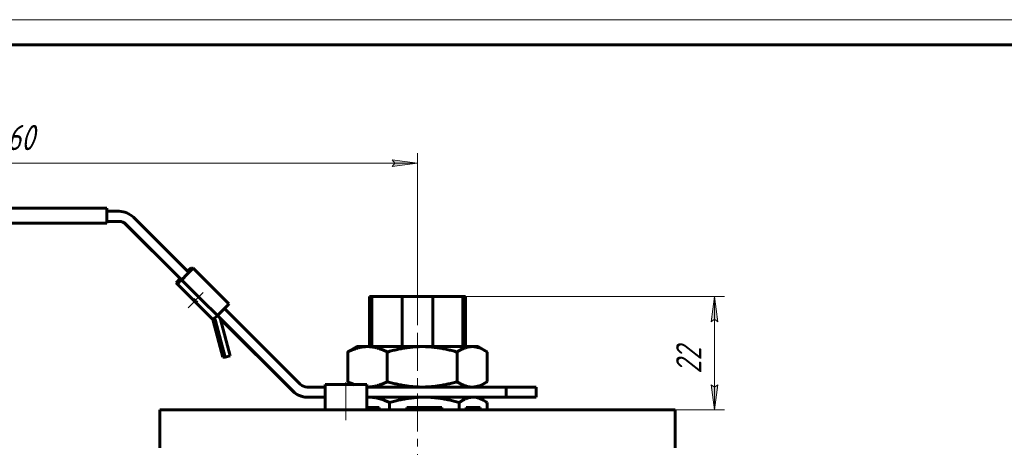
# Model space of a CAD drawing. Header units: millimetres. Extents: x 0 to 601, y 0 to 420.
# Tile 4 of 5: x 122 to 317, y 335 to 420. Entities that reach past the tile are written whole.
import ezdxf

# ---------------------------------------------------------------- set-up
doc = ezdxf.new("R2010")
doc.units = ezdxf.units.MM
for name, pattern in [('K5LT_AXLED', [12, 7.5, -1.5, 1.5, -1.5]), ('K5LT_BASIC', [0]), ('K5LT_THIN', [0])]:
    doc.linetypes.add(name, pattern=pattern)
doc.layers.add('Системный слой', color=7, linetype='Continuous')
doc.layers.add('Системный слой (1)', color=7, linetype='Continuous', true_color=0x6c6c6c)
doc.styles.add('KDIMTEXTSTYLE', font='txt', dxfattribs={"width": 0.96, "oblique": 15, "height": 5})
doc.styles.add('KTEXTSTYLE', font='txt', dxfattribs={"width": 0.96, "height": 5})
doc.dimstyles.new('KDIMSTYLE (1.00)', dxfattribs={"dimtxt": 5, "dimasz": 1, "dimexe": 2, "dimexo": 0, "dimgap": 1, "dimtad": 1, "dimtxsty": 'KDIMTEXTSTYLE', "dimsah": 1, "dimcen": 0, "dimdle": 1, "dimadec": 0, "dimazin": 0, "dimtfac": 0.667, "dimtmove": 0, "dimatfit": 3, "dimfxl": 1, "dimtvp": 1, "dimtolj": 1, "dimtzin": 0, "dimarcsym": 0})

# ---------------------------------------------------------------- blocks, each defined once
blk = doc.blocks.new('U0')
at = {"layer": 'Системный слой (1)', "color": 143, "linetype": 'K5LT_BASIC', "lineweight": 60, "true_color": 0x33acca}
for p, q in [((154.01, 368.77), (143.28, 379.5)), ((176.29, 346.49), (161.93, 360.85))]:
    blk.add_line(p, q, dxfattribs=at)
blk = doc.blocks.new('U1')
at = {"layer": 'Системный слой (1)', "color": 143, "linetype": 'K5LT_BASIC', "lineweight": 60, "true_color": 0x33acca}
for p, q in [((182.68, 345.32), (179.18, 345.32)), ((218.52, 345.32), (190.99, 345.32))]:
    blk.add_line(p, q, dxfattribs=at)
blk = doc.blocks.new('U2')
at = {"layer": 'Системный слой (1)', "color": 143, "linetype": 'K5LT_BASIC', "lineweight": 60, "true_color": 0x33acca}
for p, q in [((155.71, 369.96), (144.75, 380.92)), ((177.77, 347.91), (162.8, 362.88))]:
    blk.add_line(p, q, dxfattribs=at)
blk = doc.blocks.new('U3')
at = {"layer": 'Системный слой (1)', "color": 143, "linetype": 'K5LT_BASIC', "lineweight": 60, "true_color": 0x33acca}
for p, q in [((182.68, 347.32), (179.18, 347.32)), ((218.52, 347.32), (190.99, 347.32))]:
    blk.add_line(p, q, dxfattribs=at)
blk = doc.blocks.new('U4')
at = {"layer": 'Системный слой (1)', "color": 143, "linetype": 'K5LT_BASIC', "lineweight": 60, "true_color": 0x33acca}
for p, q in [((44.82, 379.73), (93.07, 379.73)), ((98.07, 379.73), (139.52, 379.73))]:
    blk.add_line(p, q, dxfattribs=at)
blk = doc.blocks.new('U5')
at = {"layer": 'Системный слой (1)', "color": 143, "linetype": 'K5LT_BASIC', "lineweight": 60, "true_color": 0x33acca}
for p, q in [((93.07, 382.73), (44.82, 382.73)), ((139.52, 382.73), (98.07, 382.73))]:
    blk.add_line(p, q, dxfattribs=at)
blk = doc.blocks.new('U6')
at = {"layer": 'Системный слой (1)', "color": 143, "linetype": 'K5LT_BASIC', "lineweight": 60, "true_color": 0x33acca}
for p, q in [((156.64, 364.76), (156.75, 364.66)), ((156.74, 364.66), (156.64, 364.76)), ((156.64, 364.76), (156.64, 364.76)), ((156.99, 364.41), (156.74, 364.66)), ((156.75, 364.66), (157, 364.41)), ((157.24, 364.16), (156.99, 364.41)), ((157, 364.41), (157.25, 364.16)), ((157.35, 364.06), (157.24, 364.16)), ((157.25, 364.16), (157.35, 364.06))]:
    blk.add_line(p, q, dxfattribs=at)
blk = doc.blocks.new('U7')
at = {"layer": 'Системный слой (1)', "color": 143, "linetype": 'K5LT_BASIC', "lineweight": 60, "true_color": 0x33acca}
for p, q in [((154.01, 368.77), (153.3, 368.03)), ((153.3, 368.03), (153.23, 367.95)), ((153.23, 367.95), (153.23, 367.95))]:
    blk.add_line(p, q, dxfattribs=at)
blk = doc.blocks.new('U8')
at = {"layer": 'Системный слой (1)', "color": 143, "linetype": 'K5LT_BASIC', "lineweight": 60, "true_color": 0x33acca}
for p, q in [((155.69, 370.43), (155.46, 370.21)), ((156.13, 370.85), (155.69, 370.43))]:
    blk.add_line(p, q, dxfattribs=at)
blk = doc.blocks.new('U9')
at = {"layer": 'Системный слой (1)', "color": 143, "linetype": 'K5LT_BASIC', "lineweight": 60, "true_color": 0x33acca}
for p, q in [((155.19, 369.43), (155.69, 369.93)), ((155.69, 369.93), (155.88, 370.14)), ((155.88, 370.14), (155.88, 370.14))]:
    blk.add_line(p, q, dxfattribs=at)
blk = doc.blocks.new('U10')
at = {"layer": 'Системный слой (1)', "color": 143, "linetype": 'K5LT_BASIC', "lineweight": 60, "true_color": 0x33acca}
for p, q in [((155.21, 369.43), (156.2, 370.43)), ((156.2, 370.43), (156.59, 370.85)), ((156.59, 370.85), (156.59, 370.85))]:
    blk.add_line(p, q, dxfattribs=at)
blk = doc.blocks.new('U11')
at = {"layer": 'Системный слой (1)', "color": 143, "linetype": 'K5LT_BASIC', "lineweight": 60, "true_color": 0x33acca}
for q in [(154.03, 368.75), (153.94, 368.65)]:
    blk.add_line((153.94, 368.65), q, dxfattribs=at)
blk = doc.blocks.new('U12')
at = {"layer": 'Системный слой (1)', "color": 143, "linetype": 'K5LT_BASIC', "lineweight": 60, "true_color": 0x33acca}
for p, q in [((212.62, 355.24), (211.82, 355.32)), ((213.44, 354.99), (212.62, 355.24)), ((214.29, 354.57), (213.44, 354.99)), ((214.46, 354.47), (214.29, 354.57)), ((214.63, 354.36), (214.46, 354.47)), ((214.81, 354.25), (214.63, 354.36))]:
    blk.add_line(p, q, dxfattribs=at)
blk = doc.blocks.new('U13')
at = {"layer": 'Системный слой (1)', "color": 143, "linetype": 'K5LT_BASIC', "lineweight": 60, "true_color": 0x33acca}
for p, q in [((211.82, 347.32), (212.62, 347.4)), ((212.62, 347.4), (213.44, 347.65)), ((213.44, 347.65), (214.29, 348.07)), ((214.29, 348.07), (214.46, 348.17)), ((214.46, 348.17), (214.63, 348.28)), ((214.63, 348.28), (214.81, 348.39))]:
    blk.add_line(p, q, dxfattribs=at)
blk = doc.blocks.new('U15')
at = {"layer": 'Системный слой (1)', "color": 143, "linetype": 'K5LT_BASIC', "lineweight": 60, "true_color": 0x33acca}
for p, q in [((212.68, 345.25), (212, 345.32)), ((213.36, 345.04), (212.68, 345.25)), ((214.07, 344.7), (213.36, 345.04)), ((214.3, 344.56), (214.07, 344.7)), ((214.52, 344.41), (214.3, 344.56)), ((214.76, 344.25), (214.52, 344.41))]:
    blk.add_line(p, q, dxfattribs=at)
blk = doc.blocks.new('U16')
at = {"layer": 'Системный слой (1)', "color": 143, "linetype": 'K5LT_BASIC', "lineweight": 60, "true_color": 0x33acca}
for p, q in [((187.18, 348.39), (187.65, 348.16)), ((187.65, 348.16), (188.1, 347.96)), ((188.1, 347.96), (188.54, 347.79)), ((190.99, 347.32), (191.03, 347.32)), ((191.03, 347.32), (191.06, 347.32)), ((191.06, 347.32), (191.1, 347.32))]:
    blk.add_line(p, q, dxfattribs=at)
blk = doc.blocks.new('U17')
at = {"layer": 'Системный слой (1)', "color": 143, "linetype": 'K5LT_BASIC', "lineweight": 60, "true_color": 0x33acca}
for p, q in [((191.11, 345.32), (190.99, 345.31)), ((191.23, 345.32), (191.11, 345.32)), ((191.35, 345.32), (191.23, 345.32))]:
    blk.add_line(p, q, dxfattribs=at)
blk = doc.blocks.new('D0')
at = {"layer": 'Системный слой (1)'}
for points in [[(39.77, 391.59), (44.77, 392.25), (44.27, 391.59), (44.77, 390.93)], [(200.99, 391.59), (195.99, 392.25), (196.49, 391.59), (195.99, 390.93)]]:
    blk.add_hatch(color=7, dxfattribs=at).paths.add_polyline_path(points)
at = {"layer": 'Системный слой (1)', "color": 7, "linetype": 'K5LT_THIN', "lineweight": 18, "true_color": 0xffffff}
for p, q in [((39.77, 381.73), (39.77, 393.59)), ((39.77, 391.59), (44.77, 392.25)), ((44.77, 392.25), (44.27, 391.59)), ((196.49, 391.59), (195.99, 392.25)), ((195.99, 392.25), (200.99, 391.59)), ((200.99, 360.24), (200.99, 393.59)), ((44.77, 390.93), (39.77, 391.59)), ((39.77, 391.59), (200.99, 391.59)), ((44.27, 391.59), (44.77, 390.93)), ((200.99, 391.59), (195.99, 390.93)), ((195.99, 390.93), (196.49, 391.59))]:
    blk.add_line(p, q, dxfattribs=at)
blk.add_wipeout([(117.03, 392.59), (117.03, 399.97), (128.05, 399.97), (128.05, 392.59)]).dxf.layer = 'Системный слой (1)'
at = {"layer": 'Системный слой (1)', "color": 7, "insert": (117.03, 399.18), "char_height": 5, "attachment_point": 1, "style": 'KTEXTSTYLE'}
blk.add_mtext('\\fArial|b0|c204|p34;\\H5.0;\\W1.000;\\Q15;\\fGOST Type AU|b0|i0|c204|p34;\\Q15;\\W0.960;260', dxfattribs=at)
blk = doc.blocks.new('KDIMARROW_01')
at = {"layer": 'Системный слой'}
blk.add_hatch(color=0, dxfattribs=at).paths.add_polyline_path([(0, 0), (-5, 0.66), (-4.5, 0), (-5, -0.66)])
at = {"layer": 'Системный слой', "color": 0, "linetype": 'K5LT_THIN', "lineweight": 18}
for p, q in [((-4.5, 0), (-5, 0.66)), ((-5, 0.66), (0, 0)), ((0, 0), (-5, -0.66)), ((-5, -0.66), (-4.5, 0))]:
    blk.add_line(p, q, dxfattribs=at)
at = {"layer": 'Системный слой (1)', "color": 0, "linetype": 'K5LT_THIN', "lineweight": 18}
blk.add_line((200.99, 231.73), (199.99, 231.73), dxfattribs=at)
blk = doc.blocks.new('D4')
at = {"layer": 'Системный слой (1)'}
for points in [[(260.45, 360.24), (259.79, 365.24), (259.13, 360.24), (259.79, 360.74)], [(259.79, 342.79), (260.45, 347.79), (259.79, 347.29), (259.13, 347.79)]]:
    blk.add_hatch(color=7, dxfattribs=at).paths.add_polyline_path(points)
at = {"layer": 'Системный слой (1)', "color": 7, "linetype": 'K5LT_THIN', "lineweight": 18, "true_color": 0xffffff}
for p, q in [((210, 365.24), (261.79, 365.24)), ((259.13, 360.24), (259.79, 365.24)), ((259.79, 365.24), (260.45, 360.24)), ((259.79, 365.24), (259.79, 342.79)), ((259.79, 360.74), (259.13, 360.24)), ((260.45, 360.24), (259.79, 360.74)), ((259.79, 342.79), (259.13, 347.79)), ((259.13, 347.79), (259.79, 347.29)), ((259.79, 347.29), (260.45, 347.79)), ((260.45, 347.79), (259.79, 342.79)), ((235.49, 342.79), (261.79, 342.79))]:
    blk.add_line(p, q, dxfattribs=at)
blk.add_wipeout([(258.79, 349.93), (251.41, 349.93), (251.41, 357.78), (258.79, 357.78)]).dxf.layer = 'Системный слой (1)'
at = {"layer": 'Системный слой (1)', "color": 7, "insert": (252.2, 349.93), "char_height": 5, "attachment_point": 1, "rotation": 90, "style": 'KTEXTSTYLE'}
blk.add_mtext('\\fArial|b0|c204|p34;\\H5.0;\\W1.000;\\Q15;\\fGOST Type AU|b0|i0|c204|p34;\\Q15;\\W0.960;22', dxfattribs=at)
blk = doc.blocks.new('U67')
at = {"color": 7, "linetype": 'K5LT_THIN', "lineweight": 18, "true_color": 0xffffff}
blk.add_line((0, 420), (594, 420), dxfattribs=at)
at = {"color": 143, "linetype": 'K5LT_BASIC', "lineweight": 60, "true_color": 0x33acca}
blk.add_line((20, 415), (589, 415), dxfattribs=at)

msp = doc.modelspace()

# ---------------------------------------------------------------- linework, layer by layer
at = {"layer": 'Системный слой (1)', "color": 143, "linetype": 'K5LT_BASIC', "lineweight": 60, "true_color": 0x33acca}
for p, q in [((141.925, 382.089), (139.525, 382.089)), ((139.525, 381.732), (139.525, 380.732)), ((141.925, 380.089), (139.525, 380.089)), ((143.339, 379.503), (176.351, 346.491)), ((155.542, 370.139), (156.249, 370.846)), ((155.761, 370.139), (156.468, 370.846)), ((156.249, 370.846), (156.13, 370.846)), ((156.359, 370.736), (156.249, 370.846)), ((156.588, 370.846), (156.468, 370.846)), ((163.658, 363.775), (156.588, 370.846)), ((154.128, 368.654), (153.938, 368.654)), ((155.123, 369.361), (155.193, 369.432)), ((155.143, 369.361), (155.213, 369.432)), ((155.532, 370.139), (155.542, 370.139)), ((155.718, 369.963), (155.542, 370.139)), ((155.761, 370.139), (155.825, 370.075)), ((155.881, 370.139), (155.761, 370.139)), ((153.231, 367.947), (153.689, 367.947)), ((153.231, 367.947), (160.301, 360.876)), ((191.492, 365.244), (191.982, 365.244)), ((191.492, 355.32), (191.492, 365.244)), ((191.982, 355.32), (191.982, 365.244)), ((191.982, 365.244), (197.982, 365.244)), ((197.982, 365.244), (204.003, 365.244)), ((197.982, 355.32), (197.982, 365.244)), ((204.003, 365.244), (210.003, 365.244)), ((204.003, 355.32), (204.003, 365.244)), ((210.003, 355.32), (210.003, 365.244)), ((210.003, 365.244), (210.492, 365.244)), ((210.492, 355.32), (210.492, 365.244)), ((161.983, 360.686), (161.932, 360.85)), ((163.915, 353.476), (161.983, 360.686)), ((162.283, 362.361), (162.212, 362.29)), ((162.491, 353.218), (160.56, 360.427)), ((162.949, 353.218), (161.017, 360.427)), ((188.992, 355.32), (187.69, 354.568)), ((188.992, 355.32), (191.095, 355.32)), ((191.095, 355.32), (201.921, 355.32)), ((201.921, 355.32), (211.818, 355.32)), ((211.818, 355.32), (212.992, 355.32)), ((212.992, 355.32), (214.294, 354.568)), ((162.491, 353.218), (162.949, 353.218)), ((162.949, 353.218), (163.915, 353.476)), ((187.177, 354.248), (187.177, 348.391)), ((195.013, 354.248), (195.013, 348.391)), ((208.828, 354.248), (208.828, 348.391)), ((214.807, 354.248), (214.807, 348.391)), ((182.685, 342.794), (182.685, 347.794)), ((182.685, 347.794), (190.991, 347.794)), ((188.17, 347.794), (187.69, 348.071)), ((190.991, 342.794), (190.991, 347.794)), ((212.992, 347.32), (214.294, 348.071)), ((218.523, 347.32), (218.523, 345.32)), ((224.508, 347.32), (218.523, 347.32)), ((224.508, 345.32), (224.508, 347.32)), ((179.18, 345.32), (179.119, 345.32)), ((212.992, 345.32), (214.073, 344.695)), ((218.523, 345.32), (224.508, 345.32)), ((190.991, 343.244), (193.435, 343.244)), ((193.435, 342.794), (193.435, 343.244)), ((195.476, 344.248), (195.476, 342.794)), ((198.882, 343.244), (205.837, 343.244)), ((198.882, 342.794), (198.882, 343.244)), ((205.837, 342.794), (205.837, 343.244)), ((209.242, 344.248), (209.242, 342.794)), ((210.607, 343.244), (213.394, 343.244)), ((210.607, 342.794), (210.607, 343.244)), ((213.394, 342.794), (213.394, 343.244)), ((214.758, 344.248), (214.758, 342.794)), ((149.992, 342.794), (159.992, 342.794)), ((149.992, 342.794), (149.992, 335.294)), ((241.992, 342.794), (159.992, 342.794)), ((241.992, 342.794), (251.992, 342.794)), ((251.992, 342.794), (251.992, 335.294))]:
    msp.add_line(p, q, dxfattribs=at)
at = {"layer": 'Системный слой (1)', "color": 30, "linetype": 'K5LT_AXLED', "lineweight": 18, "true_color": 0xff8000}
for p, q in [((155.581, 362.997), (158.586, 366.002)), ((186.838, 340.794), (186.838, 349.794))]:
    msp.add_line(p, q, dxfattribs=at)
at = {"layer": 'Системный слой (1)', "color": 143, "linetype": 'K5LT_BASIC', "lineweight": 60, "true_color": 0x33acca}
for centre, major_axis, ratio, start_param, end_param in [((139.523, 381.732), (0, 1), 0.0024398, 4.712389, 6.2831853), ((141.925, 378.089), (0, 4), 0.999997, 5.4977871, 6.2831853), ((139.523, 380.732), (0, -1), 0.0024398, 0, 1.5707963), ((141.864, 378.089), (0, 2), 0.999997, 5.4977871, 6.2831853), ((141.925, 378.089), (0, 2), 0.999997, 5.4977871, 6.2831853), ((155.103, 369.361), (-1.414, -1.414), 0.0140656, 0.0140675, 1.5848638), ((155.103, 369.361), (-0.707, -0.707), 0.0140656, 0.0140675, 1.5848638), ((162.243, 362.361), (1.414, 1.414), 0.0140656, 4.7264565, 6.2831853), ((161.715, 362.29), (-1.414, -1.414), 0.0140656, 0, 0.0140675), ((159.594, 360.169), (0, 1), 0.9998021, 4.9741884, 5.4977871), ((162.173, 362.29), (1.414, 1.414), 0.0140656, 3.1556602, 4.7264565), ((160.052, 360.169), (0, 1), 0.9998021, 4.9741884, 5.4977871), ((179.18, 349.32), (0, -2), 0.999997, 5.4977871, 6.2831853), ((179.119, 349.32), (0, -4), 0.999997, 5.4977871, 6.2831853), ((179.18, 349.32), (0, -4), 0.999997, 5.4977871, 6.2831853)]:
    msp.add_ellipse(centre, major_axis=major_axis, ratio=ratio, start_param=start_param, end_param=end_param, dxfattribs=at)
for points, weights in [([(191.095, 355.32), (189.277, 355.32), (187.177, 354.248)], [1, 1.0379548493, 1]), ([(195.013, 354.248), (192.914, 355.32), (191.095, 355.32)], [1, 1.0379548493, 1]), ([(201.921, 355.32), (198.715, 355.32), (195.013, 354.248)], [1, 1.0379548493, 1]), ([(208.828, 354.248), (205.127, 355.32), (201.921, 355.32)], [1, 1.0379548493, 1]), ([(211.818, 355.32), (210.43, 355.32), (208.828, 354.248)], [1, 1.0379548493, 1]), ([(187.177, 354.248), (187.439, 354.423), (187.69, 354.568)], [1, 1.00600966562, 1.01011622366]), ([(187.69, 348.071), (187.439, 348.216), (187.177, 348.391)], [1.01011622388, 1.00600966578, 1]), ([(191.095, 347.32), (192.914, 347.32), (195.013, 348.391)], [1, 1.0379548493, 1]), ([(195.013, 348.391), (198.715, 347.32), (201.921, 347.32)], [1, 1.0379548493, 1]), ([(201.921, 347.32), (205.127, 347.32), (208.828, 348.391)], [1, 1.0379548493, 1]), ([(208.828, 348.391), (210.43, 347.32), (211.818, 347.32)], [1, 1.0379548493, 1]), ([(195.476, 344.248), (193.266, 345.32), (191.351, 345.32)], [1, 1.0379548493, 1]), ([(202.359, 345.32), (199.165, 345.32), (195.476, 344.248)], [1, 1.0379548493, 1]), ([(209.242, 344.248), (205.554, 345.32), (202.359, 345.32)], [1, 1.0379548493, 1]), ([(212, 345.32), (210.72, 345.32), (209.242, 344.248)], [1, 1.0379548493, 1])]:
    msp.add_rational_spline(points, weights, degree=2, dxfattribs=at)

# ---------------------------------------------------------------- block references
at = {"layer": 'Системный слой (1)'}
for name in ['U5', 'U2', 'U4', 'U0', 'U10', 'U8', 'U7', 'U11', 'U9', 'U6', 'U12', 'U3', 'U16', 'U13', 'U1', 'U17', 'U15']:
    msp.add_blockref(name, (0, 0), dxfattribs=at)

# ---------------------------------------------------------------- next in the draw order: dimensions: what is measured, and where the dimension line sits
at = {"layer": 'Системный слой (1)', "color": 7}
dim = msp.add_linear_dim(base=(39.766, 391.589), p1=(200.992, 360.244), p2=(39.766, 381.732), text='\\fGOST Type AU|b0|c204|p34;\\H5.0;\\W0.960;\\Q15;\\fGOST Type AU|b0|c204|p34;\\H5.0;\\W0.960;\\Q15;\\fGOST Type AU|b0|i0|c204|p34;\\Q15;260', dimstyle='KDIMSTYLE (1.00)', override={"dimexo": 0, "dimblk1": 'KDIMARROW_01', "dimblk2": 'KDIMARROW_01', "dimse1": 0, "dimse2": 0, "dimclrt": 7, "dimtolj": 1}, dxfattribs=at)
dim.commit()
dim.dimension.update_dxf_attribs({"geometry": 'D0', "text_midpoint": (122.766, 391.589), "dimtype": 160})
dim = msp.add_linear_dim(base=(259.788, 365.244), p1=(235.492, 342.794), p2=(210.003, 365.244), angle=90, text='\\fGOST Type AU|b0|c204|p34;\\H5.0;\\W0.960;\\Q15;\\fGOST Type AU|b0|c204|p34;\\H5.0;\\W0.960;\\Q15;\\fGOST Type AU|b0|i0|c204|p34;\\Q15;22', dimstyle='KDIMSTYLE (1.00)', override={"dimexo": 0, "dimblk1": 'KDIMARROW_01', "dimblk2": 'KDIMARROW_01', "dimse1": 0, "dimse2": 0, "dimclrt": 7, "dimtolj": 1}, dxfattribs=at)
dim.commit()
dim.dimension.update_dxf_attribs({"geometry": 'D4', "text_midpoint": (259.788, 354.019), "dimtype": 160})

# ---------------------------------------------------------------- next in the draw order: linework, layer by layer
at = {"layer": 'Системный слой (1)', "color": 30, "linetype": 'K5LT_AXLED', "lineweight": 18, "true_color": 0xff8000}
msp.add_line((200.992, 266.551), (200.992, 367.244), dxfattribs=at)

# ---------------------------------------------------------------- next in the draw order: block references
msp.add_blockref('U67', (0, 0))

doc.saveas('drawing.dxf')
